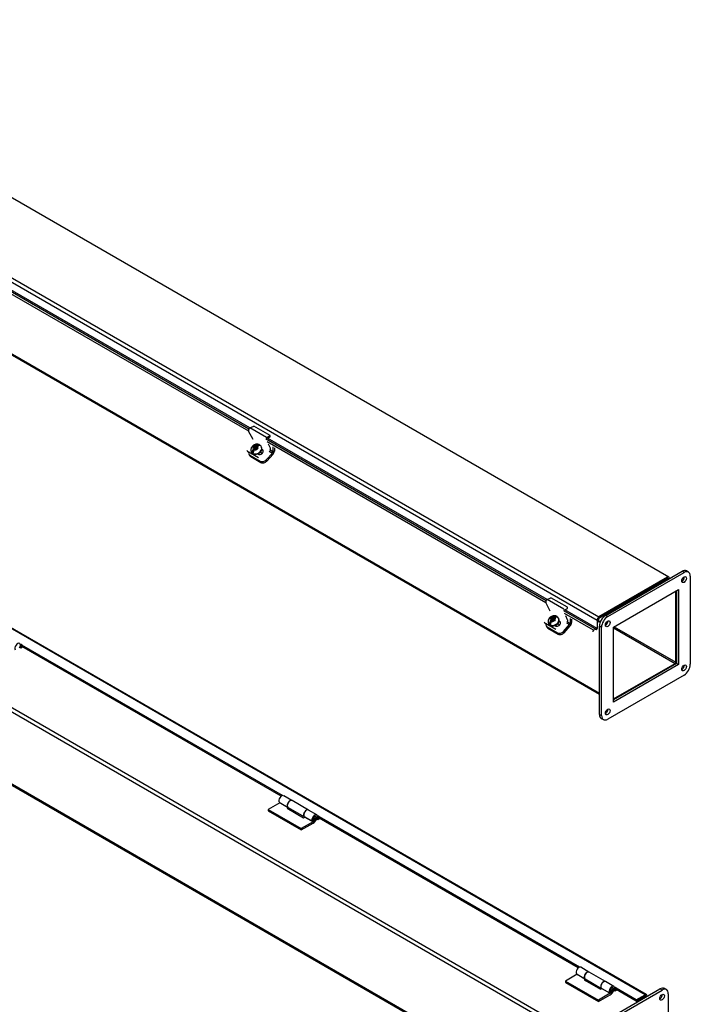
# Model space of a CAD drawing. Header units: inches. Extents: x 1 to 149, y 10 to 99.
# Tile 7 of 7: x 120 to 149, y 56 to 98. Entities that reach past the tile are written whole.
import ezdxf

# ---------------------------------------------------------------- set-up
doc = ezdxf.new("R2010")
doc.units = ezdxf.units.IN
doc.header["$MEASUREMENT"] = 0
for name, color, linetype in [('COM40176', 7, 'CONTINUOUS'), ('COM49236', 7, 'CONTINUOUS'), ('COM49237', 7, 'CONTINUOUS'), ('COM52631', 7, 'CONTINUOUS'), ('COM71012', 7, 'CONTINUOUS'), ('GSK11095', 7, 'CONTINUOUS'), ('HNG11000', 7, 'CONTINUOUS'), ('SCS19419', 7, 'CONTINUOUS')]:
    doc.layers.add(name, color=color, linetype=linetype)

msp = doc.modelspace()

# ---------------------------------------------------------------- linework, layer by layer
at = {"layer": 'COM40176', "color": 7, "linetype": 'Continuous'}
for p, q in [((130.135, 80.922), (130.294, 80.998)), ((131.001, 80.59), (130.294, 80.998)), ((130.266, 80.425), (130.075, 80.788)), ((130.842, 80.514), (130.135, 80.922)), ((130.839, 80.466), (130.998, 80.542)), ((130.842, 80.514), (131.001, 80.59)), ((130.998, 80.542), (131.001, 80.59)), ((131.01, 80.057), (130.924, 80.22)), ((129.998, 79.972), (130.015, 79.94)), ((130.044, 79.925), (130.061, 79.893)), ((130.502, 79.638), (130.061, 79.893)), ((130.454, 79.807), (130.478, 79.793)), ((130.675, 79.962), (130.638, 79.983)), ((130.658, 79.994), (130.643, 80.003)), ((130.675, 79.962), (130.658, 79.994)), ((142.994, 73.076), (142.803, 73.439)), ((142.863, 73.574), (143.022, 73.65)), ((143.57, 73.166), (142.863, 73.574)), ((143.729, 73.242), (143.022, 73.65)), ((143.567, 73.117), (143.726, 73.193)), ((143.726, 73.193), (143.729, 73.242)), ((142.726, 72.624), (142.743, 72.591)), ((142.771, 72.577), (142.788, 72.545)), ((143.23, 72.29), (142.788, 72.545)), ((143.403, 72.613), (143.366, 72.635)), ((143.386, 72.646), (143.371, 72.654)), ((143.403, 72.613), (143.386, 72.646)), ((143.737, 72.709), (143.652, 72.872)), ((143.182, 72.459), (143.206, 72.445))]:
    msp.add_line(p, q, dxfattribs=at)
for centre, major_axis, ratio, start_param, end_param in [((130.13, 80.849), (-0.043, -0.0745), 0.57735, 3.839724, 5.934119), ((130.837, 80.441), (-0.0145, -0.0251), 0.57735, 3.839724, 5.934119), ((130.181, 80.027), (0.166, 0.088), 0.767256, 3.141593, 3.592107), ((130.568, 79.894), (-0.124, -0.065), 0.767256, 0.450514, 3.592107), ((130.585, 79.861), (-0.124, -0.065), 0.767256, 3.311973, 3.592107), ((130.954, 79.996), (-0.043, -0.0745), 0.57735, 1.22173, 2.792527), ((142.858, 73.501), (-0.043, -0.0745), 0.57735, 3.839724, 5.934119), ((142.909, 72.679), (0.166, 0.088), 0.767256, 3.141593, 3.592107), ((143.296, 72.545), (-0.124, -0.065), 0.767256, 0.450514, 3.592107), ((143.313, 72.513), (-0.124, -0.065), 0.767256, 3.311973, 3.592107), ((143.682, 72.647), (-0.043, -0.0745), 0.57735, 1.22173, 2.792527)]:
    msp.add_ellipse(centre, major_axis=major_axis, ratio=ratio, start_param=start_param, end_param=end_param, dxfattribs=at)
at = {"layer": 'COM49236', "color": 7, "linetype": 'Continuous'}
for p, q in [((103.336, 93.673), (145.099, 69.561)), ((103.359, 93.623), (145.099, 69.524)), ((144.197, 54.744), (102.39, 78.882)), ((144.274, 54.877), (102.466, 79.014)), ((144.154, 51.68), (102.39, 75.792)), ((102.412, 75.743), (144.154, 51.643)), ((148.363, 70.884), (148.363, 73.934)), ((145.118, 72.64), (145.143, 72.625)), ((145.432, 72.635), (145.462, 72.618)), ((145.356, 72.502), (145.385, 72.485)), ((145.696, 72.365), (148.338, 70.839)), ((145.722, 72.409), (148.363, 70.884)), ((145.696, 69.314), (148.338, 70.839)), ((146.906, 56.447), (146.857, 56.475))]:
    msp.add_line(p, q, dxfattribs=at)
msp.add_ellipse((148.338, 70.869), major_axis=(-0.018, -0.0312), ratio=0.57735, start_param=0.785398, end_param=2.356194, dxfattribs=at)
at = {"layer": 'COM49237', "color": 7, "linetype": 'Continuous'}
for p, q in [((148.071, 74.531), (106.728, 98.4)), ((103.657, 96.565), (145, 72.695)), ((103.733, 96.697), (145.076, 72.827)), ((118.098, 87.803), (130.09, 80.88)), ((130.131, 80.921), (118.155, 87.835)), ((130.079, 80.779), (118.142, 87.671)), ((147.114, 56.657), (105.771, 80.526)), ((147.06, 56.651), (105.717, 80.521)), ((130.826, 80.455), (142.818, 73.531)), ((142.807, 73.431), (130.87, 80.323)), ((142.859, 73.572), (130.883, 80.487)), ((148.017, 74.525), (145.076, 72.827)), ((148.017, 74.467), (145.076, 72.769)), ((148.017, 74.467), (148.043, 74.452)), ((148.043, 74.438), (148.043, 74.452)), ((148.094, 74.467), (148.094, 74.481)), ((143.554, 73.106), (144.968, 72.289)), ((144.846, 72.254), (143.598, 72.974)), ((145, 72.336), (143.611, 73.138)), ((145, 72.695), (145, 72.336)), ((145.051, 72.725), (145.051, 72.601)), ((144.833, 72.19), (144.846, 72.254)), ((144.968, 72.289), (144.846, 72.254)), ((120.327, 71.638), (120.301, 71.653)), ((120.327, 71.579), (120.303, 71.593)), ((120.327, 71.638), (120.327, 71.579)), ((120.369, 71.555), (120.369, 71.614)), ((131.524, 65.174), (120.369, 71.614)), ((131.47, 65.146), (120.369, 71.555)), ((133.047, 64.294), (133.022, 64.309)), ((133.047, 64.235), (133.024, 64.249)), ((133.047, 64.294), (133.047, 64.235)), ((133.09, 64.211), (133.09, 64.27)), ((144.244, 57.83), (133.09, 64.27)), ((144.191, 57.802), (133.09, 64.211)), ((145.767, 56.95), (145.742, 56.965)), ((145.767, 56.95), (145.767, 56.891)), ((146.673, 56.427), (145.81, 56.926)), ((145.81, 56.867), (145.81, 56.926)), ((145.767, 56.891), (145.744, 56.905)), ((146.673, 56.369), (145.81, 56.867)), ((146.673, 56.427), (147.06, 56.651)), ((146.673, 56.369), (147.06, 56.592)), ((147.086, 56.578), (147.086, 56.55)), ((147.136, 56.607), (147.136, 56.58)), ((146.673, 56.369), (146.673, 56.427))]:
    msp.add_line(p, q, dxfattribs=at)
for centre, major_axis, start_param, end_param in [((148.017, 74.437), (-0.018, -0.0312), 2.356194, 3.926991), ((148.017, 74.437), (-0.054, -0.0935), 2.356194, 3.141593), ((145.076, 72.739), (0.054, 0.0935), 0.785398, 2.356194), ((145.076, 72.739), (0.018, 0.0312), 0.785398, 2.356194), ((144.975, 72.321), (0.018, 0.0312), 3.682645, 5.497787), ((120.348, 71.626), (-0.03, 0), 2.356194, 5.497787), ((120.348, 71.567), (-0.03, 0), 3.926991, 5.497787), ((133.068, 64.282), (-0.03, 0), 2.356194, 5.497787), ((133.068, 64.223), (-0.03, 0), 3.926991, 5.497787), ((145.789, 56.938), (-0.03, 0), 2.356194, 5.497787), ((145.789, 56.879), (-0.03, 0), 3.926991, 5.497787), ((147.06, 56.563), (-0.054, -0.0935), 2.356194, 3.926991), ((147.06, 56.563), (-0.018, -0.0312), 2.356194, 3.926991)]:
    msp.add_ellipse(centre, major_axis=major_axis, ratio=0.57735, start_param=start_param, end_param=end_param, dxfattribs=at)
at = {"layer": 'COM52631', "color": 7, "linetype": 'Continuous'}
for p, q in [((131.111, 80.112), (131.111, 79.893)), ((130.089, 79.798), (130.118, 79.744)), ((130.135, 79.751), (130.577, 79.496)), ((130.135, 79.751), (130.164, 79.697)), ((130.164, 79.697), (130.605, 79.443)), ((130.83, 79.554), (131.092, 79.846)), ((130.858, 79.5), (131.12, 79.792)), ((130.959, 79.923), (131.092, 79.846)), ((131.111, 79.893), (130.992, 79.962)), ((131.179, 80.073), (131.179, 79.932)), ((130.577, 79.496), (130.605, 79.443)), ((130.83, 79.554), (130.858, 79.5)), ((143.687, 72.575), (143.82, 72.498)), ((143.839, 72.545), (143.72, 72.614)), ((143.839, 72.764), (143.839, 72.545)), ((143.906, 72.725), (143.906, 72.583)), ((142.817, 72.45), (142.846, 72.396)), ((142.863, 72.403), (143.304, 72.148)), ((142.863, 72.403), (142.892, 72.349)), ((142.892, 72.349), (143.333, 72.094)), ((143.304, 72.148), (143.333, 72.094)), ((143.558, 72.206), (143.82, 72.498)), ((143.558, 72.206), (143.586, 72.152)), ((143.586, 72.152), (143.848, 72.444))]:
    msp.add_line(p, q, dxfattribs=at)
for centre, major_axis, ratio, start_param, end_param in [((130.256, 79.886), (0.166, 0.088), 0.767256, 2.563482, 3.592107), ((130.284, 79.832), (0.166, 0.088), 0.767256, 3.141593, 3.592107), ((131.077, 79.874), (-0.024, -0.0416), 0.57735, 1.22173, 2.356194), ((131.077, 79.874), (-0.072, -0.124), 0.57735, 1.22173, 2.356194), ((130.697, 79.631), (-0.166, -0.088), 0.767256, 0.450514, 2.021311), ((130.725, 79.577), (-0.166, -0.088), 0.767256, 0.450514, 2.021311), ((142.984, 72.537), (0.166, 0.088), 0.767256, 2.563482, 3.592107), ((143.805, 72.525), (-0.024, -0.0416), 0.57735, 1.22173, 2.356194), ((143.805, 72.525), (-0.071, -0.124), 0.57735, 1.22173, 2.356194), ((143.012, 72.483), (0.166, 0.088), 0.767256, 3.141593, 3.592107), ((143.425, 72.282), (-0.166, -0.088), 0.767256, 0.450514, 2.021311), ((143.453, 72.228), (-0.166, -0.088), 0.767256, 0.450514, 2.021311)]:
    msp.add_ellipse(centre, major_axis=major_axis, ratio=ratio, start_param=start_param, end_param=end_param, dxfattribs=at)
at = {"layer": 'COM71012', "color": 7, "linetype": 'Continuous'}
for p, q in [((145.365, 72.892), (148.635, 74.78)), ((145.453, 72.841), (148.723, 74.729)), ((148.723, 74.729), (148.635, 74.78)), ((148.911, 74.747), (148.822, 74.798)), ((148.988, 74.576), (148.988, 70.799)), ((145.696, 72.394), (148.48, 74.001)), ((148.392, 73.95), (148.392, 70.838)), ((148.48, 74.001), (148.48, 70.787)), ((145.365, 72.892), (145.453, 72.841)), ((145.099, 68.656), (145.099, 72.432)), ((145.188, 72.381), (145.099, 72.432)), ((145.188, 68.605), (145.188, 72.381)), ((145.696, 69.18), (145.696, 72.394)), ((148.392, 70.838), (145.696, 69.282)), ((148.48, 70.787), (148.392, 70.838)), ((148.48, 70.787), (145.696, 69.18)), ((148.723, 70.34), (145.453, 68.452)), ((145.099, 68.656), (145.188, 68.605)), ((145.177, 68.485), (145.265, 68.433)), ((147.965, 56.866), (147.877, 56.918)), ((144.419, 55.011), (147.689, 56.899)), ((144.507, 54.96), (147.778, 56.848)), ((147.778, 56.848), (147.689, 56.899)), ((148.043, 56.695), (148.043, 52.919))]:
    msp.add_line(p, q, dxfattribs=at)
for centre, major_axis, start_param, end_param in [((148.635, 74.474), (-0.188, -0.325), 3.141593, 3.926991), ((148.723, 74.423), (-0.188, -0.325), 2.356194, 3.926991), ((148.635, 74.474), (0.07, 0.122), 3.821986, 5.602792), ((145.365, 72.586), (-0.187, -0.325), 3.926991, 5.497787), ((145.453, 72.535), (0.188, 0.325), 0.785398, 2.356194), ((145.365, 72.586), (0.07, 0.122), 3.821986, 5.602792), ((148.635, 70.697), (0.07, 0.122), 3.821986, 5.602792), ((148.723, 70.646), (-0.188, -0.325), 0.785398, 2.356194), ((145.365, 68.809), (0.07, 0.122), 3.821986, 5.602792), ((145.365, 68.809), (0.188, 0.325), 2.356194, 3.141593), ((145.453, 68.758), (0.187, 0.325), 2.356194, 3.926991), ((147.689, 56.593), (-0.188, -0.325), 3.141593, 3.926991), ((147.689, 56.593), (0.07, 0.122), 3.821986, 5.602792), ((147.778, 56.542), (-0.187, -0.325), 2.356194, 3.926991)]:
    msp.add_ellipse(centre, major_axis=major_axis, ratio=0.57735, start_param=start_param, end_param=end_param, dxfattribs=at)
for centre in [(148.723, 74.423), (145.453, 72.535), (148.723, 70.646), (145.453, 68.758), (147.778, 56.542)]:
    msp.add_ellipse(centre, major_axis=(0.07, 0.122), ratio=0.57735, dxfattribs=at)
at = {"layer": 'GSK11095', "color": 7, "linetype": 'Continuous'}
for p, q in [((147.512, 74.175), (148.043, 74.481)), ((148.043, 74.481), (148.043, 74.438)), ((147.512, 74.175), (145.568, 73.052)), ((147.512, 74.175), (147.512, 74.132)), ((147.512, 74.175), (147.512, 74.175)), ((147.512, 74.175), (147.512, 74.175)), ((147.512, 74.175), (147.512, 74.175)), ((147.512, 74.132), (147.512, 74.175)), ((145.051, 72.754), (145.581, 73.06)), ((145.568, 73.052), (145.568, 73.052)), ((145.581, 73.06), (145.581, 73.06)), ((145.581, 73.06), (145.581, 73.017)), ((145.581, 73.06), (145.581, 73.06)), ((145.051, 72.601), (145.051, 72.754)), ((145.161, 72.664), (145.051, 72.601)), ((145.051, 72.601), (145.051, 72.601)), ((145.051, 72.601), (145.051, 72.601)), ((147.086, 56.607), (146.953, 56.531)), ((146.953, 56.531), (146.953, 56.474)), ((147.086, 56.55), (147.086, 56.607))]:
    msp.add_line(p, q, dxfattribs=at)
at = {"layer": 'HNG11000', "color": 7, "linetype": 'Continuous'}
for p, q in [((120.319, 71.489), (120.277, 71.514)), ((120.319, 71.55), (120.297, 71.563)), ((120.369, 71.579), (120.319, 71.55)), ((120.319, 71.55), (120.319, 71.489)), ((120.401, 71.537), (120.319, 71.489)), ((131.93, 64.965), (131.577, 65.169)), ((132.634, 64.558), (131.934, 64.963)), ((131.419, 64.871), (130.918, 64.581)), ((130.918, 64.581), (130.918, 64.52)), ((130.918, 64.581), (132.332, 63.765)), ((130.918, 64.52), (132.332, 63.704)), ((131.391, 64.891), (131.745, 64.687)), ((131.419, 64.871), (131.756, 64.677)), ((131.772, 64.666), (131.72, 64.637)), ((131.72, 64.637), (132.428, 64.228)), ((131.745, 64.687), (131.746, 64.688)), ((131.765, 64.67), (132.465, 64.266)), ((132.991, 64.352), (132.637, 64.556)), ((132.428, 64.228), (132.48, 64.259)), ((132.452, 64.279), (132.805, 64.075)), ((132.48, 64.259), (132.834, 64.055)), ((132.805, 64.075), (132.85, 64.133)), ((133.039, 64.145), (132.997, 64.169)), ((133.039, 64.206), (133.017, 64.219)), ((133.09, 64.235), (133.039, 64.206)), ((133.039, 64.206), (133.039, 64.145)), ((133.121, 64.192), (133.039, 64.145)), ((132.834, 64.055), (132.332, 63.765)), ((132.332, 63.704), (132.834, 63.993)), ((132.332, 63.765), (132.332, 63.704)), ((144.65, 57.621), (144.297, 57.825)), ((144.14, 57.527), (143.638, 57.237)), ((144.112, 57.547), (144.465, 57.343)), ((144.14, 57.527), (144.476, 57.333)), ((144.465, 57.343), (144.466, 57.344)), ((145.354, 57.214), (144.654, 57.619)), ((143.638, 57.237), (143.638, 57.176)), ((143.638, 57.237), (145.052, 56.421)), ((143.638, 57.176), (145.052, 56.36)), ((144.492, 57.322), (144.441, 57.292)), ((144.441, 57.292), (145.148, 56.884)), ((144.485, 57.326), (145.185, 56.922)), ((145.172, 56.935), (145.526, 56.73)), ((145.711, 57.008), (145.358, 57.212)), ((145.554, 56.71), (145.052, 56.421)), ((145.052, 56.36), (145.554, 56.649)), ((145.148, 56.884), (145.201, 56.915)), ((145.201, 56.915), (145.554, 56.71)), ((145.526, 56.73), (145.571, 56.789)), ((145.671, 56.834), (145.673, 56.833)), ((145.76, 56.801), (145.718, 56.825)), ((145.76, 56.862), (145.738, 56.875)), ((145.81, 56.891), (145.76, 56.862)), ((145.76, 56.862), (145.76, 56.801)), ((145.842, 56.848), (145.76, 56.801)), ((145.052, 56.421), (145.052, 56.36))]:
    msp.add_line(p, q, dxfattribs=at)
for centre, major_axis, start_param, end_param in [((120.186, 71.55), (-0.084, -0.146), 1.550479, 6.059014), ((131.492, 65.023), (-0.084, -0.146), 3.141593, 6.059014), ((131.846, 64.819), (-0.084, -0.146), 3.12064, 6.059014), ((131.849, 64.817), (0.084, 0.146), 0, 3.141593), ((131.773, 64.866), (-0.16, -0.276), 0.785398, 0.995157), ((132.553, 64.41), (-0.084, -0.146), 3.141593, 6.059014), ((132.549, 64.412), (0.084, 0.146), -0.020953, 3.327333), ((132.906, 64.206), (-0.084, -0.146), 1.550479, 6.059014), ((132.906, 64.206), (-0.0469, -0.0812), 1.551176, 6.059014), ((132.834, 64.254), (-0.122, -0.212), 0.785398, 1.54262), ((132.834, 64.254), (-0.16, -0.276), 0.785398, 1.544273), ((144.213, 57.679), (-0.084, -0.146), 3.141593, 6.059014), ((144.566, 57.474), (-0.084, -0.146), 3.12078, 6.059014), ((144.57, 57.472), (0.084, 0.146), 0, 3.141593), ((144.493, 57.522), (-0.16, -0.276), 0.785398, 0.995157), ((145.273, 57.066), (-0.084, -0.146), 3.141593, 6.059014), ((145.27, 57.068), (0.084, 0.146), -0.021109, 3.327333), ((145.627, 56.862), (-0.084, -0.146), 1.550479, 6.059014), ((145.627, 56.862), (-0.0469, -0.0812), 1.551176, 6.059014), ((145.554, 56.91), (-0.122, -0.212), 0.785398, 1.54262), ((145.554, 56.91), (-0.16, -0.276), 0.785398, 1.544273)]:
    msp.add_ellipse(centre, major_axis=major_axis, ratio=0.57735, start_param=start_param, end_param=end_param, dxfattribs=at)
for centre in [(132.924, 64.196), (145.644, 56.852)]:
    msp.add_ellipse(centre, major_axis=(-0.02, -0.0346), ratio=0.57735, dxfattribs=at)
for points, knots in [([(132.844, 64.139), (132.851, 64.136), (132.863, 64.129), (132.887, 64.13), (132.91, 64.137), (132.932, 64.152), (132.952, 64.177), (132.965, 64.206), (132.966, 64.224), (132.967, 64.233)], [0, 0, 0, 0, 0.11655, 0.242733, 0.369513, 0.514169, 0.685628, 0.871038, 1, 1, 1, 1]), ([(132.967, 64.233), (132.966, 64.244), (132.964, 64.26), (132.951, 64.283), (132.939, 64.29), (132.934, 64.293)], [0, 0, 0, 0, 0.413229, 0.751398, 1, 1, 1, 1]), ([(145.687, 56.889), (145.686, 56.9), (145.685, 56.916), (145.671, 56.939), (145.66, 56.946), (145.654, 56.949)], [0, 0, 0, 0, 0.413229, 0.751398, 1, 1, 1, 1]), ([(145.565, 56.795), (145.571, 56.791), (145.584, 56.785), (145.607, 56.785), (145.63, 56.793), (145.652, 56.808), (145.672, 56.833), (145.685, 56.862), (145.687, 56.88), (145.687, 56.889)], [0, 0, 0, 0, 0.11655, 0.242733, 0.369513, 0.514169, 0.685628, 0.871038, 1, 1, 1, 1])]:
    msp.add_open_spline(points, degree=3, knots=knots, dxfattribs=at)
at = {"layer": 'SCS19419', "color": 7, "linetype": 'Continuous'}
for p, q in [((130.33, 80.109), (130.302, 80.078)), ((130.313, 80.148), (130.307, 80.151)), ((130.33, 80.109), (130.307, 80.151)), ((130.353, 80.125), (130.313, 80.148)), ((130.377, 80.082), (130.33, 80.109)), ((130.353, 80.125), (130.387, 80.133)), ((130.373, 80.088), (130.353, 80.125)), ((130.422, 80.172), (130.387, 80.133)), ((130.387, 80.133), (130.406, 80.096)), ((130.406, 80.096), (130.511, 80.213)), ((130.525, 80.208), (130.416, 80.086)), ((130.436, 80.104), (130.471, 80.143)), ((130.629, 80.103), (130.62, 80.12)), ((130.196, 79.896), (130.205, 79.879)), ((130.224, 79.893), (130.329, 80.01)), ((130.339, 80), (130.23, 79.879)), ((130.262, 80.101), (130.268, 80.098)), ((130.266, 79.858), (130.274, 79.868)), ((130.268, 80.098), (130.308, 80.075)), ((130.31, 80.047), (130.274, 80.007)), ((130.308, 80.075), (130.328, 80.038)), ((130.31, 80.047), (130.308, 80.075)), ((130.329, 80.01), (130.31, 80.047)), ((130.325, 79.979), (130.359, 80.018)), ((130.36, 80.082), (130.328, 80.047)), ((130.328, 80.047), (130.363, 80.026)), ((130.328, 80.038), (130.329, 80.01)), ((130.363, 80.026), (130.331, 79.991)), ((130.331, 79.991), (130.333, 79.989)), ((130.352, 80.033), (130.373, 80.057)), ((130.393, 80.026), (130.359, 80.018)), ((130.395, 80.062), (130.36, 80.082)), ((130.373, 80.057), (130.36, 80.082)), ((130.366, 80.02), (130.363, 80.026)), ((130.406, 80.096), (130.373, 80.088)), ((130.373, 80.057), (130.409, 80.036)), ((130.393, 80.026), (130.431, 80.004)), ((130.427, 80.098), (130.395, 80.062)), ((130.409, 80.036), (130.395, 80.062)), ((130.409, 80.036), (130.44, 80.072)), ((130.437, 80.092), (130.427, 80.098)), ((130.438, 80.078), (130.427, 80.098)), ((130.431, 80.042), (130.447, 80.06)), ((130.466, 80.021), (130.431, 80.042)), ((130.444, 80.016), (130.431, 80.042)), ((130.431, 80.004), (130.439, 79.999)), ((130.436, 80.104), (130.438, 80.076)), ((130.476, 80.054), (130.438, 80.076)), ((130.438, 80.076), (130.457, 80.039)), ((130.484, 80.049), (130.476, 80.054)), ((130.647, 79.817), (130.599, 79.908)), ((142.923, 72.548), (142.932, 72.531)), ((142.952, 72.544), (143.057, 72.662)), ((143.067, 72.652), (142.958, 72.53)), ((142.99, 72.753), (142.996, 72.749)), ((142.994, 72.51), (143.002, 72.519)), ((142.996, 72.749), (143.036, 72.726)), ((143.038, 72.698), (143.002, 72.659)), ((143.057, 72.761), (143.03, 72.73)), ((143.041, 72.799), (143.035, 72.803)), ((143.057, 72.761), (143.035, 72.803)), ((143.036, 72.726), (143.056, 72.69)), ((143.038, 72.698), (143.036, 72.726)), ((143.057, 72.662), (143.038, 72.698)), ((143.081, 72.777), (143.041, 72.799)), ((143.052, 72.631), (143.087, 72.67)), ((143.088, 72.734), (143.056, 72.698)), ((143.056, 72.698), (143.091, 72.678)), ((143.056, 72.69), (143.057, 72.662)), ((143.104, 72.733), (143.057, 72.761)), ((143.091, 72.678), (143.059, 72.642)), ((143.059, 72.642), (143.061, 72.641)), ((143.08, 72.684), (143.101, 72.708)), ((143.081, 72.777), (143.115, 72.784)), ((143.1, 72.74), (143.081, 72.777)), ((143.121, 72.677), (143.087, 72.67)), ((143.123, 72.714), (143.088, 72.734)), ((143.101, 72.708), (143.088, 72.734)), ((143.094, 72.671), (143.091, 72.678)), ((143.134, 72.747), (143.1, 72.74)), ((143.101, 72.708), (143.137, 72.688)), ((143.15, 72.824), (143.115, 72.784)), ((143.115, 72.784), (143.134, 72.747)), ((143.121, 72.677), (143.159, 72.656)), ((143.155, 72.749), (143.123, 72.714)), ((143.137, 72.688), (143.123, 72.714)), ((143.134, 72.747), (143.239, 72.865)), ((143.137, 72.688), (143.168, 72.723)), ((143.253, 72.859), (143.144, 72.738)), ((143.165, 72.744), (143.155, 72.749)), ((143.166, 72.729), (143.155, 72.749)), ((143.158, 72.693), (143.175, 72.711)), ((143.194, 72.673), (143.158, 72.693)), ((143.172, 72.668), (143.158, 72.693)), ((143.159, 72.656), (143.167, 72.651)), ((143.164, 72.756), (143.199, 72.794)), ((143.164, 72.756), (143.166, 72.728)), ((143.204, 72.706), (143.166, 72.728)), ((143.166, 72.728), (143.185, 72.691)), ((143.212, 72.701), (143.204, 72.706)), ((143.375, 72.469), (143.327, 72.56)), ((143.357, 72.754), (143.348, 72.771))]:
    msp.add_line(p, q, dxfattribs=at)
for centre, radius, start, end in [((133.088, 77.614), 3.764, 137.621, 138.6442), ((130.456, 80.054), 0.169, 65.6048, 70.669), ((130.415, 79.877), 0.192, 137.2228, 175.3731), ((130.243, 79.892), 0.0184, 179.6714, 228.8133), ((130.469, 79.847), 0.196, 137.5162, 174.9628), ((132.424, 78.265), 2.635, 137.402, 138.8633), ((143.143, 72.529), 0.192, 137.2228, 175.3731), ((142.97, 72.544), 0.0184, 179.6714, 228.8133), ((145.816, 70.266), 3.764, 137.621, 138.6442), ((143.197, 72.499), 0.196, 137.5162, 174.9628), ((145.152, 70.917), 2.635, 137.402, 138.8633), ((143.183, 72.706), 0.169, 65.6048, 70.669)]:
    msp.add_arc(centre, radius, start, end, dxfattribs=at)
for centre, major_axis, ratio, start_param, end_param in [((130.408, 80.008), (-0.212, -0.112), 0.767256, 0, 3.147196), ((130.372, 80.076), (0.106, 0.056), 0.767256, 0.733956, 1.725342), ((130.372, 80.076), (-0.106, -0.056), 0.767256, 2.317279, 3.283563), ((130.394, 80.034), (0.205, 0.108), 0.767256, 0.335922, 0.552573), ((130.408, 80.008), (-0.212, -0.112), 0.767256, 6.280861, 6.283185), ((130.417, 79.991), (0.212, 0.112), 0.767256, 3.141593, 6.283185), ((130.394, 80.034), (-0.205, -0.108), 0.767256, 0.348456, 0.565106), ((130.372, 80.076), (0.106, 0.056), 0.767256, 2.317279, 3.308665), ((130.372, 80.076), (-0.106, -0.056), 0.767256, 0.759058, 1.725342), ((130.352, 80.024), (-0.0261, 0.0234), 0.279258, 0.645091, 0.934843), ((130.336, 80.006), (0.00745, -0.00667), 0.279258, 3.786684, 5.35748), ((130.397, 80.074), (-0.0261, 0.0234), 0.279258, 0.645091, 0.934843), ((130.413, 80.092), (-0.00745, 0.00667), 0.279258, 0.645091, 2.215887), ((130.433, 80.053), (0.0261, -0.0234), 0.279258, 0.355339, 0.645091), ((143.136, 72.66), (-0.212, -0.112), 0.767256, 0, 3.147196), ((143.136, 72.66), (-0.212, -0.112), 0.767256, 6.280861, 6.283185), ((143.145, 72.642), (0.212, 0.112), 0.767256, 3.141593, 6.283185), ((143.122, 72.685), (-0.205, -0.108), 0.767256, 0.348456, 0.565106), ((143.1, 72.728), (0.106, 0.056), 0.767256, 2.317279, 3.308665), ((143.1, 72.728), (0.106, 0.056), 0.767256, 0.733956, 1.725342), ((143.1, 72.728), (-0.106, -0.056), 0.767256, 0.759058, 1.725342), ((143.08, 72.675), (-0.0261, 0.0234), 0.279258, 0.645091, 0.934843), ((143.064, 72.657), (0.00745, -0.00667), 0.279258, 3.786684, 5.35748), ((143.125, 72.725), (-0.0261, 0.0234), 0.279258, 0.645091, 0.934843), ((143.141, 72.743), (-0.00745, 0.00667), 0.279258, 0.645091, 2.215887), ((143.161, 72.705), (0.0261, -0.0234), 0.279258, 0.355339, 0.645091), ((143.1, 72.728), (-0.106, -0.056), 0.767256, 2.317279, 3.283563), ((143.122, 72.685), (0.205, 0.108), 0.767256, 0.335922, 0.552573)]:
    msp.add_ellipse(centre, major_axis=major_axis, ratio=ratio, start_param=start_param, end_param=end_param, dxfattribs=at)
for points, knots in [([(130.497, 80.216), (130.482, 80.22), (130.448, 80.23), (130.385, 80.225), (130.316, 80.203), (130.252, 80.161), (130.205, 80.105), (130.177, 80.04), (130.171, 79.976), (130.179, 79.925), (130.194, 79.904), (130.198, 79.898)], [0, 0, 0, 0, 0.081221, 0.204568, 0.333418, 0.467031, 0.605017, 0.727704, 0.846594, 0.96335, 1, 1, 1, 1]), ([(130.511, 80.213), (130.508, 80.214), (130.505, 80.215), (130.498, 80.215), (130.495, 80.215), (130.484, 80.214), (130.476, 80.211), (130.46, 80.204), (130.452, 80.199), (130.437, 80.187), (130.429, 80.18), (130.422, 80.172)], [0, 0, 0, 0, 0.125, 0.125, 0.25, 0.25, 0.5, 0.5, 0.75, 0.75, 1, 1, 1, 1]), ([(130.471, 80.143), (130.478, 80.151), (130.486, 80.158), (130.501, 80.17), (130.509, 80.175), (130.521, 80.181), (130.525, 80.182), (130.533, 80.184), (130.536, 80.185), (130.547, 80.187), (130.554, 80.186), (130.561, 80.184)], [0, 0, 0, 0, 0.25, 0.25, 0.5, 0.5, 0.625, 0.625, 0.75, 0.75, 1, 1, 1, 1]), ([(130.56, 80.187), (130.562, 80.186), (130.563, 80.185), (130.563, 80.184), (130.562, 80.184), (130.561, 80.184)], [0, 0, 0, 0, 0.5, 0.5, 1, 1, 1, 1]), ([(130.274, 79.864), (130.274, 79.862), (130.273, 79.86), (130.27, 79.858), (130.268, 79.858), (130.266, 79.858)], [0, 0, 0, 0, 0.5, 0.5, 1, 1, 1, 1]), ([(130.332, 80.032), (130.332, 80.026), (130.333, 80.021), (130.334, 80.012), (130.334, 80.01), (130.335, 80.006), (130.336, 80.004), (130.337, 80.002), (130.338, 80.001), (130.339, 80)], [0, 0, 0, 0, 0.5, 0.5, 0.75, 0.75, 0.875, 0.875, 1, 1, 1, 1]), ([(130.416, 80.086), (130.415, 80.087), (130.413, 80.087), (130.41, 80.087), (130.409, 80.087), (130.404, 80.087), (130.4, 80.086), (130.39, 80.085), (130.383, 80.083), (130.377, 80.082)], [0, 0, 0, 0, 0.125, 0.125, 0.25, 0.25, 0.5, 0.5, 1, 1, 1, 1]), ([(143.225, 72.867), (143.21, 72.872), (143.176, 72.881), (143.113, 72.877), (143.044, 72.854), (142.98, 72.812), (142.933, 72.756), (142.905, 72.692), (142.899, 72.628), (142.907, 72.577), (142.921, 72.555), (142.926, 72.549)], [0, 0, 0, 0, 0.081221, 0.204568, 0.333418, 0.467031, 0.605017, 0.727704, 0.846594, 0.96335, 1, 1, 1, 1]), ([(143.002, 72.516), (143.002, 72.514), (143.001, 72.512), (142.998, 72.509), (142.996, 72.509), (142.994, 72.51)], [0, 0, 0, 0, 0.5, 0.5, 1, 1, 1, 1]), ([(143.06, 72.683), (143.06, 72.678), (143.061, 72.672), (143.062, 72.664), (143.062, 72.661), (143.063, 72.657), (143.064, 72.656), (143.065, 72.654), (143.066, 72.652), (143.067, 72.652)], [0, 0, 0, 0, 0.5, 0.5, 0.75, 0.75, 0.875, 0.875, 1, 1, 1, 1]), ([(143.144, 72.738), (143.143, 72.738), (143.141, 72.739), (143.138, 72.739), (143.136, 72.739), (143.131, 72.738), (143.128, 72.738), (143.118, 72.736), (143.111, 72.735), (143.104, 72.733)], [0, 0, 0, 0, 0.125, 0.125, 0.25, 0.25, 0.5, 0.5, 1, 1, 1, 1]), ([(143.239, 72.865), (143.236, 72.866), (143.233, 72.866), (143.226, 72.867), (143.223, 72.867), (143.212, 72.865), (143.204, 72.863), (143.188, 72.856), (143.18, 72.851), (143.165, 72.839), (143.157, 72.832), (143.15, 72.824)], [0, 0, 0, 0, 0.125, 0.125, 0.25, 0.25, 0.5, 0.5, 0.75, 0.75, 1, 1, 1, 1]), ([(143.199, 72.794), (143.206, 72.803), (143.214, 72.81), (143.229, 72.822), (143.237, 72.827), (143.249, 72.832), (143.253, 72.834), (143.26, 72.836), (143.264, 72.837), (143.275, 72.838), (143.282, 72.838), (143.289, 72.836)], [0, 0, 0, 0, 0.25, 0.25, 0.5, 0.5, 0.625, 0.625, 0.75, 0.75, 1, 1, 1, 1]), ([(143.288, 72.839), (143.29, 72.837), (143.291, 72.836), (143.291, 72.835), (143.29, 72.835), (143.289, 72.836)], [0, 0, 0, 0, 0.5, 0.5, 1, 1, 1, 1])]:
    msp.add_open_spline(points, degree=3, knots=knots, dxfattribs=at)
for points in [[(130.618, 80.12), (130.619, 80.128), (130.604, 80.146), (130.575, 80.176)], [(143.346, 72.772), (143.346, 72.779), (143.332, 72.798), (143.303, 72.827)]]:
    msp.add_open_spline(points, degree=3, dxfattribs=at)

doc.saveas('drawing.dxf')
